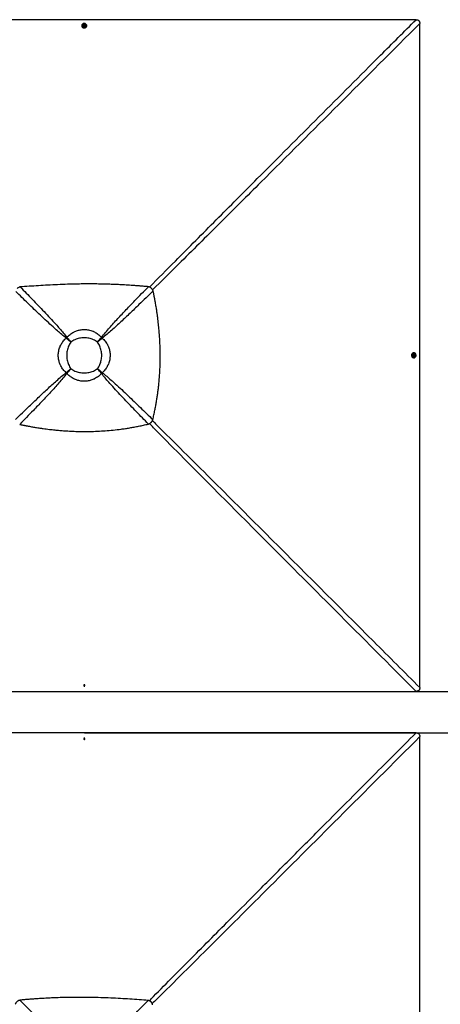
# Model space of a CAD drawing. Header units: millimetres. Extents: x 20 to 22981, y 40 to 19992.
# Tile 100 of 158: x 9014 to 12232, y 12461 to 19992. Entities that reach past the tile are written whole.
import ezdxf

# ---------------------------------------------------------------- set-up
doc = ezdxf.new("R2010")
doc.units = ezdxf.units.MM
doc.header["$LTSCALE"] = 2
doc.layers.add('COMPONENT_GEOMETRY', color=7, linetype='Continuous')
doc.styles.add('SLDTEXTSTYLE0', font='TXT', dxfattribs={"width": 0.75})
doc.dimstyles.new('SLDDIMSTYLE0', dxfattribs={"dimtxt": 100, "dimasz": 6.604, "dimexe": 0, "dimexo": 0.0625, "dimgap": 25, "dimtad": 0, "dimtih": 1, "dimtoh": 1, "dimdec": 0, "dimrnd": 1e-09, "dimzin": 12, "dimdsep": 46, "dimtxsty": 'SLDTEXTSTYLE0', "dimsah": 1, "dimcen": 0.09, "dimadec": 0, "dimazin": 3, "dimtfac": 1, "dimtdec": 0, "dimtofl": 0, "dimtmove": 0, "dimatfit": 3, "dimfxl": 1, "dimfrac": 2, "dimtolj": 1, "dimtzin": 12, "dimarcsym": 0})

# ---------------------------------------------------------------- blocks, each defined once
blk = doc.blocks.new('_D')
at = {"layer": 'COMPONENT_GEOMETRY', "color": 7}
for p, q in [((9509.2, 14536.8), (12800.3, 14536.8)), ((12793.9, 14536.8), (12793.9, 12132.6)), ((12593.9, 12112.3), (12563.4, 12112.3)), ((12563.4, 12112.3), (12563.4, 11953.5)), ((12994, 12112.3), (13024.5, 12112.3)), ((13024.5, 12112.3), (13024.5, 11953.5)), ((12563.4, 11953.5), (12593.9, 11953.5)), ((13024.5, 11953.5), (12994, 11953.5)), ((12793.9, 9399.7), (12793.9, 11803.9)), ((9509.2, 9399.7), (12800.3, 9399.7))]:
    blk.add_line(p, q, dxfattribs=at)
for points in [[(12793.9, 14536.8), (12792.9, 14530.2), (12795, 14530.2)], [(12793.9, 9399.7), (12795, 9406.3), (12792.9, 9406.3)]]:
    blk.add_solid(points, dxfattribs=at)
at = {"layer": 'COMPONENT_GEOMETRY', "color": 7, "char_height": 100, "attachment_point": 1, "style": 'SLDTEXTSTYLE0'}
for s, insert in [('8\'5.12"', (12593.9, 12082.5)), ('2569mm', (12521.2, 11932.8))]:
    blk.add_mtext(s, dxfattribs=dict(at, insert=insert))
blk = doc.blocks.new('_D_3')
at = {"layer": 'COMPONENT_GEOMETRY', "color": 7}
for p, q in [((13030.1, 15561.7), (12999.6, 15561.7)), ((12999.6, 15561.7), (12999.6, 15402.9)), ((13396.6, 15561.7), (13427.1, 15561.7)), ((13427.1, 15561.7), (13427.1, 15402.9)), ((12902.9, 15417.7), (12890.2, 15417.7)), ((12890.2, 15417.7), (12890.2, 14854.4)), ((12999.6, 15402.9), (13030.1, 15402.9)), ((13427.1, 15402.9), (13396.6, 15402.9)), ((9509.2, 14854.4), (12896.6, 14854.4)), ((12890.2, 14854.4), (12890.2, 14536.8)), ((9509.2, 14536.8), (12896.6, 14536.8))]:
    blk.add_line(p, q, dxfattribs=at)
for points in [[(12890.2, 14854.4), (12889.2, 14847.8), (12891.2, 14847.8)], [(12890.2, 14536.8), (12891.2, 14543.4), (12889.2, 14543.4)]]:
    blk.add_solid(points, dxfattribs=at)
at = {"layer": 'COMPONENT_GEOMETRY', "color": 7, "char_height": 100, "attachment_point": 1, "style": 'SLDTEXTSTYLE0'}
for s, insert in [('6.25in', (13030.1, 15531.9)), ('159mm', (12977.5, 15382.2))]:
    blk.add_mtext(s, dxfattribs=dict(at, insert=insert))

msp = doc.modelspace()

# ---------------------------------------------------------------- linework, layer by layer
at = {"color": 7, "linetype": 'Continuous', "lineweight": 25}
for p, q in [((9489.61, 19946.35), (9489.61, 19944.68)), ((9498.91, 19946.73), (9498.91, 19946.37)), ((9504.95, 19949.27), (9506.92, 19951.77)), ((9506.43, 19946.52), (9504.95, 19949.27)), ((9505.43, 19948.38), (9505.94, 19949.03)), ((9505.94, 19949.03), (9506.92, 19950.28)), ((9509.88, 19946.27), (9506.43, 19946.52)), ((9506.92, 19951.77), (9510.37, 19951.52)), ((9506.92, 19950.28), (9506.92, 19951.77)), ((9506.92, 19950.28), (9508.65, 19950.16)), ((9508.65, 19950.16), (9510.38, 19950.03)), ((9511.85, 19948.77), (9509.88, 19946.27)), ((9510.37, 19951.52), (9511.85, 19948.77)), ((9510.38, 19950.03), (9510.37, 19951.52)), ((9510.38, 19950.03), (9511.12, 19948.66)), ((9511.12, 19948.66), (9511.38, 19948.17)), ((9517.91, 19946.42), (9517.91, 19946.78)), ((9527.21, 19944.77), (9527.21, 19946.44)), ((9371.04, 17555.78), (9369.9, 17556.69)), ((9376.02, 17560.77), (9375.11, 17561.91)), ((9379, 17549.4), (9379, 17549.4)), ((9382.4, 17552.8), (9382.4, 17552.8)), ((9639.44, 17560.78), (9640.35, 17561.92)), ((9644.43, 17555.79), (9645.57, 17556.7)), ((9406.44, 17525.37), (9406.44, 17525.37)), ((9609.01, 17525.37), (9609.01, 17525.37)), ((12028.32, 17405.96), (12030, 17405.96)), ((12030.09, 17443.56), (12028.42, 17443.56)), ((12029.92, 17423.27), (12030.17, 17426.72)), ((12032.42, 17421.3), (12029.92, 17423.27)), ((12030.02, 17415.26), (12030.38, 17415.26)), ((12030.43, 17434.26), (12030.07, 17434.26)), ((12030.17, 17426.72), (12032.92, 17428.21)), ((12032.31, 17422.05), (12031.81, 17421.78)), ((12032.04, 17427.73), (12032.68, 17427.22)), ((12033.68, 17422.79), (12032.31, 17422.05)), ((12035.17, 17422.78), (12032.42, 17421.3)), ((12032.68, 17427.22), (12033.93, 17426.24)), ((12032.92, 17428.21), (12035.42, 17426.24)), ((12033.81, 17424.51), (12033.68, 17422.79)), ((12033.68, 17422.79), (12035.17, 17422.78)), ((12033.93, 17426.24), (12033.81, 17424.51)), ((12033.93, 17426.24), (12035.42, 17426.24)), ((12035.42, 17426.24), (12035.17, 17422.78)), ((9406.44, 17322.79), (9406.44, 17322.79)), ((9609.01, 17322.79), (9609.01, 17322.79)), ((9371.05, 17292.39), (9369.92, 17291.48)), ((9376.03, 17287.41), (9375.12, 17286.27)), ((9633.05, 17295.35), (9633.05, 17295.35)), ((9636.45, 17298.75), (9636.45, 17298.75)), ((9639.43, 17287.39), (9640.34, 17286.25)), ((9644.42, 17292.37), (9645.55, 17291.46)), ((10019.46, 16912.12), (10019.35, 16912.01)), ((9504.95, 14900.74), (9506.92, 14903.24)), ((9506.44, 14897.99), (9504.95, 14900.74)), ((9505.7, 14900.86), (9505.43, 14901.35)), ((9506.44, 14899.49), (9505.7, 14900.86)), ((9506.44, 14899.49), (9506.44, 14897.99)), ((9508.17, 14899.36), (9506.44, 14899.49)), ((9509.89, 14897.74), (9506.44, 14897.99)), ((9506.92, 14903.24), (9510.37, 14902.99)), ((9509.89, 14899.24), (9508.17, 14899.36)), ((9510.88, 14900.49), (9509.89, 14899.24)), ((9511.86, 14900.24), (9509.89, 14897.74)), ((9509.89, 14899.24), (9509.89, 14897.74)), ((9510.37, 14902.99), (9511.86, 14900.24)), ((9511.38, 14901.13), (9510.88, 14900.49)), ((9504.95, 14491.04), (9506.93, 14493.54)), ((9506.43, 14488.29), (9504.95, 14491.04)), ((9505.43, 14490.15), (9505.94, 14490.79)), ((9505.94, 14490.79), (9506.93, 14492.04)), ((9509.88, 14488.05), (9506.43, 14488.29)), ((9506.93, 14493.54), (9510.38, 14493.29)), ((9506.93, 14492.04), (9506.93, 14493.54)), ((9506.93, 14492.04), (9508.66, 14491.92)), ((9508.66, 14491.92), (9510.38, 14491.8)), ((9511.86, 14490.55), (9509.88, 14488.05)), ((9510.38, 14493.29), (9511.86, 14490.55)), ((9510.38, 14491.8), (9510.38, 14493.29)), ((9510.38, 14491.8), (9511.12, 14490.42)), ((9511.12, 14490.42), (9511.38, 14489.94)), ((10019.46, 12479.16), (10019.35, 12479.27))]:
    msp.add_line(p, q, dxfattribs=at)
at = {"color": 8, "linetype": 'Continuous', "lineweight": 25}
for p, q in [((9379, 17549.4), (9371.33, 17556.07)), ((9375.75, 17560.5), (9382.4, 17552.8)), ((9633.06, 17552.81), (9639.72, 17560.5)), ((9644.15, 17556.07), (9636.46, 17549.41)), ((9371.35, 17292.09), (9379.01, 17298.76)), ((9382.41, 17295.36), (9375.76, 17287.68)), ((9639.68, 17287.64), (9633.05, 17295.35)), ((9636.45, 17298.75), (9644.14, 17292.1))]:
    msp.add_line(p, q, dxfattribs=at)
at = {"color": 7, "linetype": 'Continuous', "lineweight": 25, "flags": 128}
for points in [[(9506.66, 19991.58), (8866.06, 19991.58), (8225.47, 19991.6), (7596.11, 19991.63), (6966.76, 19991.66)], [(9526.68, 19950.3), (9525.46, 19953.36), (9523.59, 19956.14), (9521.13, 19958.56), (9518.19, 19960.5), (9514.87, 19961.91), (9511.3, 19962.72), (9507.62, 19962.9), (9503.97, 19962.44), (9500.49, 19961.37), (9497.32, 19959.73), (9494.57, 19957.57), (9492.35, 19954.98), (9490.75, 19952.06), (9489.83, 19948.93), (9489.62, 19945.7), (9490.14, 19942.49), (9491.35, 19939.43), (9493.22, 19936.64), (9495.68, 19934.23), (9498.62, 19932.28), (9501.94, 19930.88), (9505.51, 19930.07), (9509.19, 19929.89), (9512.84, 19930.34), (9516.32, 19931.41), (9519.49, 19933.06), (9522.24, 19935.22), (9524.46, 19937.81), (9526.06, 19940.72), (9526.98, 19943.86), (9527.19, 19947.09), (9526.68, 19950.3)], [(12046.56, 19991.66), (11417.21, 19991.63), (10787.86, 19991.6), (10147.26, 19991.58), (9506.66, 19991.58)], [(12075.22, 17423.01), (12075.23, 18063.61), (12075.25, 18704.21), (12075.27, 19333.56), (12075.31, 19962.91)], [(9489.61, 19944.68), (9489.63, 19944.02), (9490.14, 19940.82), (9491.36, 19937.76), (9493.23, 19934.97), (9495.68, 19932.56), (9498.63, 19930.61), (9501.95, 19929.21), (9505.52, 19928.4), (9509.19, 19928.22), (9512.84, 19928.67), (9516.32, 19929.74), (9519.5, 19931.39), (9522.25, 19933.55), (9524.46, 19936.14), (9526.06, 19939.05), (9526.99, 19942.19), (9527.21, 19944.77)], [(9504.75, 19954.46), (9504.15, 19954.22), (9502.02, 19952.93), (9500.36, 19951.19), (9499.29, 19949.12), (9498.91, 19946.87), (9499.22, 19944.61), (9500.22, 19942.52), (9501.83, 19940.73), (9503.92, 19939.4), (9506.34, 19938.61), (9508.92, 19938.42), (9511.46, 19938.86), (9513.78, 19939.87), (9515.69, 19941.4), (9517.07, 19943.33), (9517.8, 19945.51), (9517.83, 19947.78), (9517.17, 19949.98), (9515.86, 19951.94), (9513.99, 19953.51), (9512.02, 19954.48)], [(9498.91, 19946.37), (9499.22, 19944.25), (9500.22, 19942.15), (9501.83, 19940.37), (9503.92, 19939.03), (9506.34, 19938.25), (9508.92, 19938.06), (9511.46, 19938.49), (9513.78, 19939.51), (9515.69, 19941.04), (9517.07, 19942.97), (9517.8, 19945.15), (9517.91, 19946.42)], [(9508.79, 19953.18), (9506.95, 19952.99), (9505.33, 19952.2), (9504.18, 19950.93), (9503.67, 19949.36), (9503.88, 19947.74), (9504.78, 19946.32), (9506.23, 19945.31), (9508.01, 19944.86), (9509.85, 19945.05), (9511.47, 19945.84), (9512.62, 19947.11), (9513.13, 19948.68), (9512.92, 19950.3), (9512.02, 19951.72), (9510.57, 19952.73), (9508.79, 19953.18)], [(9511.33, 19948.11), (9511.26, 19948.34), (9511.12, 19948.66)], [(12028.42, 17443.56), (12027.67, 17443.55), (12024.47, 17443.03), (12021.41, 17441.81), (12018.62, 17439.93), (12016.21, 17437.47), (12014.26, 17434.53), (12012.86, 17431.2), (12012.05, 17427.63), (12011.87, 17423.96), (12012.32, 17420.31), (12013.39, 17416.83), (12015.04, 17413.66), (12017.2, 17410.91), (12019.78, 17408.7), (12022.7, 17407.1), (12025.84, 17406.18), (12028.32, 17405.96)], [(12033.95, 17406.49), (12037, 17407.72), (12039.79, 17409.59), (12042.21, 17412.05), (12044.15, 17415), (12045.56, 17418.32), (12046.37, 17421.89), (12046.55, 17425.57), (12046.09, 17429.22), (12045.02, 17432.69), (12043.38, 17435.87), (12041.22, 17438.61), (12038.63, 17440.82), (12035.71, 17442.42), (12032.58, 17443.34), (12029.34, 17443.54), (12026.14, 17443.02), (12023.08, 17441.8), (12020.29, 17439.93), (12017.88, 17437.47), (12015.93, 17434.52), (12014.53, 17431.2), (12013.72, 17427.63), (12013.54, 17423.95), (12013.99, 17420.3), (12015.06, 17416.82), (12016.71, 17413.65), (12018.87, 17410.91), (12021.46, 17408.69), (12024.37, 17407.1), (12027.51, 17406.18), (12030.74, 17405.98), (12033.95, 17406.49)], [(12030.07, 17434.26), (12027.9, 17433.94), (12025.8, 17432.94), (12024.02, 17431.33), (12022.68, 17429.24), (12021.89, 17426.81), (12021.71, 17424.23), (12022.14, 17421.69), (12023.16, 17419.38), (12024.69, 17417.47), (12026.62, 17416.09), (12028.8, 17415.36), (12030.02, 17415.26)], [(12038.13, 17428.37), (12037.87, 17429.02), (12036.58, 17431.15), (12034.84, 17432.81), (12032.76, 17433.87), (12030.52, 17434.26), (12028.26, 17433.94), (12026.16, 17432.94), (12024.38, 17431.33), (12023.05, 17429.23), (12022.26, 17426.81), (12022.07, 17424.23), (12022.5, 17421.69), (12023.52, 17419.38), (12025.05, 17417.47), (12026.98, 17416.09), (12029.16, 17415.36), (12031.43, 17415.33), (12033.63, 17416), (12035.59, 17417.31), (12037.16, 17419.18), (12038.11, 17421.1)], [(12036.83, 17424.37), (12036.64, 17426.21), (12035.85, 17427.83), (12034.57, 17428.98), (12033.01, 17429.49), (12031.39, 17429.27), (12029.97, 17428.37), (12028.96, 17426.92), (12028.51, 17425.14), (12028.7, 17423.3), (12029.49, 17421.68), (12030.76, 17420.53), (12032.33, 17420.02), (12033.95, 17420.23), (12035.37, 17421.13), (12036.38, 17422.59), (12036.83, 17424.37)], [(12031.75, 17421.83), (12031.99, 17421.9), (12032.31, 17422.05)], [(12075.31, 14883.11), (12075.27, 15512.46), (12075.25, 16141.82), (12075.23, 16782.42), (12075.22, 17423.01)], [(7022.75, 14854.36), (7596.1, 14854.39), (8225.47, 14854.42), (8866.06, 14854.44), (9506.66, 14854.44)], [(9508.02, 14896.34), (9509.86, 14896.52), (9511.48, 14897.31), (9512.63, 14898.59), (9513.14, 14900.15), (9512.93, 14901.76), (9512.02, 14903.19), (9510.57, 14904.2), (9508.79, 14904.64), (9506.95, 14904.46), (9505.33, 14903.67), (9504.18, 14902.39), (9503.67, 14900.83), (9503.88, 14899.21), (9504.79, 14897.79), (9506.24, 14896.78), (9508.02, 14896.34)], [(9505.48, 14901.41), (9505.55, 14901.18), (9505.7, 14900.86)], [(9506.66, 14854.44), (10147.26, 14854.44), (10787.86, 14854.42), (11417.22, 14854.39), (12046.58, 14854.36)], [(9506.66, 14536.84), (8866.06, 14536.84), (8225.47, 14536.86), (7596.1, 14536.89), (7022.75, 14536.92)], [(12046.58, 14536.92), (11731.9, 14536.91), (11417.22, 14536.89), (11102.54, 14536.87), (10787.86, 14536.86), (10467.56, 14536.85), (10147.26, 14536.84), (9826.96, 14536.84), (9506.66, 14536.84)], [(9508.8, 14494.95), (9506.95, 14494.76), (9505.33, 14493.97), (9504.18, 14492.7), (9503.67, 14491.13), (9503.88, 14489.52), (9504.78, 14488.1), (9506.23, 14487.09), (9508.01, 14486.64), (9509.86, 14486.83), (9511.48, 14487.62), (9512.63, 14488.89), (9513.14, 14490.45), (9512.93, 14492.07), (9512.03, 14493.49), (9510.58, 14494.5), (9508.8, 14494.95)], [(9511.33, 14489.88), (9511.27, 14490.1), (9511.12, 14490.42)], [(12075.22, 11968.27), (12075.23, 12608.87), (12075.25, 13249.46), (12075.27, 13878.82), (12075.31, 14508.17)]]:
    msp.add_lwpolyline(points, dxfattribs=at)
at = {"color": 7, "linetype": 'Continuous', "lineweight": 25}
for centre, radius, start, end in [((9508.41, 19944.48), 10.63, 85.89078, 110.138614), ((9507.9, 19947.48), 2.5, 141.532823, 162.582935), ((9508.37, 19947.01), 3.16, 84.918237, 140.225388), ((9508.51, 19947.15), 3.02, 30.104404, 87.289948), ((9508.41, 19944.48), 10.63, 70.14474, 85.89078), ((9551.98, 17379.96), 253.75, 134.189925, 135.854375), ((9545.2, 17386.73), 242.71, 134.189925, 135.854375), ((9497.71, 17434.09), 165.49, 134.167458, 135.831732), ((9497.75, 17434.14), 165.49, 134.189925, 135.854375), ((9517.8, 17434.15), 165.42, 44.166692, 45.833308), ((9470.39, 17386.75), 242.62, 44.166692, 45.833308), ((9463.62, 17379.97), 253.65, 44.166692, 45.833308), ((12031.13, 17425.27), 2.5, 51.58858, 72.384701), ((12030.79, 17424.66), 3.02, 300.162125, 357.277605), ((12030.66, 17424.79), 3.16, 354.903399, 50.265117), ((12028.13, 17424.76), 10.63, 339.861386, 355.891314), ((12028.13, 17424.76), 10.63, 355.891314, 19.85526), ((9552, 17468.35), 253.85, 224.168895, 225.831105), ((9545.22, 17461.57), 242.81, 224.168895, 225.831105), ((9497.76, 17414.11), 165.55, 224.168895, 225.831105), ((9517.74, 17414.06), 165.49, 314.168268, 315.832542), ((9517.79, 17414.1), 165.49, 314.145625, 315.810075), ((9470.38, 17461.56), 242.71, 314.145625, 315.810075), ((9463.61, 17468.34), 253.75, 314.145625, 315.810075), ((9508.42, 14905.05), 10.63, 249.101517, 265.897209), ((9508.31, 14902.38), 3.02, 210.21712, 267.297031), ((9508.42, 14905.05), 10.63, 265.897209, 290.616729), ((9508.45, 14902.51), 3.16, 264.900197, 320.208639), ((9508.93, 14902.04), 2.49, 321.546356, 342.210173), ((9508.42, 14486.23), 10.63, 85.896882, 110.898483), ((9507.9, 14489.24), 2.5, 141.490505, 162.408142), ((9508.37, 14488.77), 3.17, 84.915321, 140.168942), ((9508.51, 14488.91), 3.02, 30.159324, 87.30967), ((9508.42, 14486.23), 10.63, 69.383271, 85.896882)]:
    msp.add_arc(centre, radius, start, end, dxfattribs=at)
at = {"color": 8, "linetype": 'Continuous', "lineweight": 25}
for points, knots in [([(10007.51, 17946.26), (10073.32, 18012.84), (10243.19, 18184.72), (10518.37, 18461.05), (11041.45, 18985.71), (11551.05, 19495.79), (11955.95, 19900.99), (12046.56, 19991.66)], [0, 0, 0, 0, 0.0973305, 0.2512385, 0.4051468, 0.866887, 1, 1, 1, 1]), ([(12075.31, 19962.91), (11868.58, 19756.34), (11463.37, 19351.45), (10953.21, 18842), (10544.7, 18434.73), (10268.86, 18160.03), (10097.47, 17990.64), (10031.38, 17925.31)], [0, 0, 0, 0, 0.3037022, 0.5952803, 0.7492989, 0.9033177, 1, 1, 1, 1]), ([(12046.58, 14854.36), (11840.01, 15061.27), (11446.02, 15455.9), (10913.96, 15989.22), (10519.55, 16385.06), (10243.7, 16662.64), (10095.72, 16812), (10016.84, 16892.06), (10006.57, 16902.48)], [0, 0, 0, 0, 0.3033445, 0.5785586, 0.7816784, 0.8832387, 0.9847993, 1, 1, 1, 1]), ([(10028.87, 16925.01), (10039.32, 16914.69), (10119.36, 16835.71), (10268.62, 16687.55), (10545.97, 16411.46), (11030.83, 15927.5), (11563.62, 15394.87), (11957.9, 15000.54), (12075.31, 14883.11)], [0, 0, 0, 0, 0.0152625, 0.1168166, 0.2183712, 0.4214817, 0.8277205, 1, 1, 1, 1]), ([(10005.94, 12488.15), (10016.42, 12498.79), (10078.35, 12561.66), (10243.66, 12728.66), (10450.58, 12936.83), (10674.98, 13162.2), (10830.41, 13318.17), (10968.62, 13456.79), (11072.3, 13560.75), (11175.99, 13664.7), (11314.26, 13803.29), (11487.12, 13976.51), (11684.09, 14173.84), (11870.57, 14360.64), (11987.91, 14478.16), (12046.58, 14536.92)], [0, 0, 0, 0, 0.0155107, 0.0916561, 0.2439483, 0.3200948, 0.4216235, 0.4723901, 0.5231566, 0.5739232, 0.6246898, 0.7262229, 0.8277561, 0.913878, 1, 1, 1, 1]), ([(12075.31, 14508.17), (11868.66, 14301.5), (11474.38, 13907.17), (10941.53, 13374.65), (10545.97, 12979.82), (10268.62, 12703.73), (10119.2, 12555.42), (10039, 12476.28), (10028.39, 12465.8)], [0, 0, 0, 0, 0.3031431, 0.5783843, 0.7814463, 0.8829776, 0.9845092, 1, 1, 1, 1])]:
    msp.add_open_spline(points, degree=3, knots=knots, dxfattribs=at)
at = {"color": 7, "linetype": 'Continuous', "lineweight": 25}
for points, knots in [([(12046.56, 19991.66), (12048.49, 19991.6), (12052.4, 19991.47), (12057.55, 19990.36), (12061.89, 19988.65), (12065.36, 19986.59), (12068.43, 19983.9), (12071.62, 19979.82), (12073.9, 19974.55), (12075.13, 19968.5), (12075.25, 19964.78), (12075.31, 19962.91)], [0, 0, 0, 0, 0.125074, 0.2528462, 0.338625, 0.426559, 0.5124713, 0.6014208, 0.7600165, 0.8786617, 1, 1, 1, 1]), ([(9017.92, 17947.69), (9016.56, 17947.33), (9013.9, 17946.63), (9010.08, 17945.23), (9005.67, 17943.21), (9000.71, 17940.28), (8997.43, 17937.31), (8995.77, 17935.81)], [0, 0, 0, 0, 0.16525908, 0.3248597, 0.47949643, 0.73657186, 1, 1, 1, 1]), ([(9998.9, 17949.43), (9988.19, 17950.37), (9967.49, 17952.19), (9937.3, 17954.63), (9908.69, 17956.81), (9881.24, 17958.76), (9854.66, 17960.51), (9828.82, 17962.09), (9796.83, 17963.88), (9758.94, 17965.75), (9715.3, 17967.51), (9668.15, 17969), (9617.45, 17970.09), (9563.18, 17970.63), (9510.01, 17970.56), (9449.04, 17969.82), (9380.48, 17968.1), (9304.54, 17965.13), (9230.29, 17961.34), (9157.76, 17956.98), (9087.17, 17952.32), (9040.76, 17949.21), (9017.92, 17947.69)], [0, 0, 0, 0, 0.032848, 0.0634837, 0.0925205, 0.1204906, 0.147532, 0.1738828, 0.199574, 0.2453768, 0.2897483, 0.3329773, 0.3894376, 0.4446269, 0.4987034, 0.5518212, 0.6308141, 0.7081334, 0.7838893, 0.8578773, 0.9300475, 1, 1, 1, 1]), ([(9017.92, 17947.69), (9048.55, 17916.3), (9109.82, 17853.52), (9185.74, 17774.51), (9245.8, 17710.75), (9285.33, 17667.75), (9319.35, 17629.63), (9347.95, 17596.43), (9366.06, 17573.41), (9375.11, 17561.91)], [0, 0, 0, 0, 0.2498244, 0.4996596, 0.6246518, 0.7496414, 0.8331026, 0.9165658, 1, 1, 1, 1]), ([(9640.35, 17561.92), (9650.14, 17574.33), (9669.73, 17599.17), (9700.77, 17634.94), (9732.37, 17670.3), (9775.26, 17716.92), (9829.67, 17774.61), (9907.8, 17856), (9964.44, 17914.09), (9998.9, 17949.43)], [0, 0, 0, 0, 0.0897639, 0.1795426, 0.2695103, 0.35948, 0.5397535, 0.7200459, 1, 1, 1, 1]), ([(10035.17, 17917.3), (10034.37, 17919.27), (10032.81, 17923.15), (10029.58, 17928.65), (10025.66, 17933.76), (10021.54, 17937.81), (10017.6, 17940.91), (10014.01, 17943.26), (10007.96, 17946.57), (10002.74, 17948.22), (9998.9, 17949.43)], [0, 0, 0, 0, 0.12647875, 0.24901052, 0.37872872, 0.50773697, 0.59120468, 0.67583737, 0.76205471, 1, 1, 1, 1]), ([(9369.9, 17556.69), (9358.44, 17565.69), (9335.5, 17583.7), (9302.41, 17612.15), (9264.35, 17646.05), (9221.36, 17685.49), (9157.48, 17745.55), (9078.26, 17821.53), (9015.28, 17882.89), (8983.8, 17913.57)], [0, 0, 0, 0, 0.0830759, 0.1661805, 0.249283, 0.3742529, 0.4992254, 0.7496044, 1, 1, 1, 1]), ([(10035.17, 17917.3), (9999.14, 17882.16), (9940.41, 17824.88), (9858.42, 17746.17), (9800.83, 17691.86), (9754.25, 17648.99), (9718.83, 17617.34), (9682.96, 17586.2), (9658.03, 17566.53), (9645.57, 17556.7)], [0, 0, 0, 0, 0.2839175, 0.4627989, 0.6416931, 0.7312098, 0.8207246, 0.9103698, 1, 1, 1, 1]), ([(10032.8, 16932.83), (10035.64, 16944.96), (10041.15, 16968.58), (10048.44, 17003.44), (10054.91, 17036.94), (10060.62, 17069.49), (10065.68, 17101.27), (10070.16, 17132.5), (10074.11, 17163.25), (10078.78, 17204.55), (10083.48, 17256.39), (10087.3, 17318.9), (10089.05, 17373.72), (10089.46, 17421.12), (10089.08, 17461.3), (10087.95, 17501.95), (10086.05, 17543.28), (10083.32, 17585.54), (10080.28, 17621.89), (10077.31, 17652.23), (10074.69, 17676.44), (10071.72, 17701.38), (10068.35, 17727.3), (10065.13, 17750.14), (10062.18, 17769.8), (10059.62, 17786.11), (10056.82, 17803.23), (10054.44, 17817.17), (10052.57, 17827.81), (10051.31, 17834.92), (10049.94, 17842.42), (10048.47, 17850.4), (10047.05, 17857.97), (10045.61, 17865.54), (10044.08, 17873.44), (10042.25, 17882.78), (10040.27, 17892.65), (10038.35, 17902.03), (10036.68, 17910.12), (10035.64, 17915.06), (10035.17, 17917.3)], [0, 0, 0, 0, 0.0376744, 0.0733454, 0.1076573, 0.1408366, 0.173241, 0.2049401, 0.2361659, 0.266948, 0.3305396, 0.3934096, 0.4561274, 0.4962194, 0.5366209, 0.577492, 0.6190796, 0.6616072, 0.7054231, 0.7292998, 0.7537277, 0.7789877, 0.8052209, 0.8327103, 0.8486975, 0.865302, 0.8825876, 0.9011495, 0.9080222, 0.915265, 0.9229518, 0.9310783, 0.93979, 0.9462363, 0.9543523, 0.9641226, 0.9750181, 0.9847567, 0.9930794, 1, 1, 1, 1]), ([(9369.92, 17291.48), (9365.93, 17295.26), (9357.93, 17302.86), (9347.11, 17315.61), (9337.29, 17329.4), (9330.05, 17341.96), (9324.16, 17354.18), (9319.45, 17365.92), (9315.18, 17379.74), (9312.04, 17394.04), (9310.08, 17408.89), (9309.39, 17424.47), (9310.16, 17440.67), (9312.56, 17457.31), (9316.62, 17473.89), (9321.11, 17486.59), (9326.18, 17498.4), (9331.69, 17509.33), (9339.86, 17522.59), (9349.26, 17535.23), (9359.3, 17546.69), (9366.53, 17553.51), (9369.9, 17556.69)], [0, 0, 0, 0, 0.0549654, 0.1103337, 0.1670482, 0.224263, 0.2551231, 0.3027014, 0.3506043, 0.3995436, 0.4488461, 0.5000386, 0.5550193, 0.6105173, 0.6676717, 0.7254012, 0.744923, 0.7961467, 0.8477565, 0.9005364, 0.9536985, 1, 1, 1, 1]), ([(9406.44, 17525.37), (9402.23, 17528.93), (9393.84, 17536.03), (9381.54, 17546.59), (9373.77, 17553.33), (9369.9, 17556.69)], [0, 0, 0, 0, 0.3362932, 0.6695402, 1, 1, 1, 1]), ([(9406.44, 17525.37), (9402.36, 17528.83), (9394.23, 17535.72), (9382.32, 17545.97), (9374.79, 17552.52), (9371.04, 17555.78)], [0, 0, 0, 0, 0.3362943, 0.6695413, 1, 1, 1, 1]), ([(9375.11, 17561.91), (9378.9, 17565.89), (9386.49, 17573.9), (9399.24, 17584.71), (9413.03, 17594.54), (9425.59, 17601.79), (9437.82, 17607.68), (9449.56, 17612.39), (9463.38, 17616.66), (9477.69, 17619.8), (9492.54, 17621.76), (9508.12, 17622.45), (9524.32, 17621.68), (9540.95, 17619.28), (9557.54, 17615.22), (9570.24, 17610.73), (9582.04, 17605.66), (9592.98, 17600.15), (9606.23, 17591.98), (9618.87, 17582.58), (9630.34, 17572.54), (9637.17, 17565.29), (9640.35, 17561.92)], [0, 0, 0, 0, 0.0549575, 0.110318, 0.1670243, 0.224231, 0.2551609, 0.3027292, 0.3506222, 0.3995513, 0.4488435, 0.5000386, 0.5550115, 0.6105017, 0.6676482, 0.7253698, 0.7448852, 0.7960994, 0.8476997, 0.90047, 0.9536225, 1, 1, 1, 1]), ([(9375.11, 17561.9), (9378.47, 17558.03), (9385.22, 17550.26), (9395.77, 17537.96), (9402.87, 17529.58), (9406.44, 17525.37)], [0, 0, 0, 0, 0.3304655, 0.6637123, 1, 1, 1, 1]), ([(9376.03, 17560.76), (9379.29, 17557.02), (9385.84, 17549.48), (9396.08, 17537.57), (9402.98, 17529.45), (9406.44, 17525.37)], [0, 0, 0, 0, 0.3304643, 0.6637113, 1, 1, 1, 1]), ([(9609.01, 17525.37), (9604.15, 17528.87), (9594.42, 17535.89), (9578.3, 17544.02), (9561.41, 17550.4), (9543.84, 17554.83), (9525.87, 17557.48), (9507.73, 17558.35), (9489.59, 17557.48), (9471.63, 17554.84), (9454.06, 17550.4), (9437.16, 17544.02), (9421.04, 17535.9), (9411.3, 17528.87), (9406.44, 17525.37)], [0, 0, 0, 0, 0.0828376, 0.1660188, 0.2489376, 0.3325193, 0.4163379, 0.4999634, 0.5835923, 0.6674145, 0.7509995, 0.8339392, 0.9171415, 1, 1, 1, 1]), ([(9609.01, 17525.37), (9612.58, 17529.58), (9619.68, 17537.97), (9630.24, 17550.27), (9636.99, 17558.05), (9640.35, 17561.92)], [0, 0, 0, 0, 0.3362893, 0.669536, 1, 1, 1, 1]), ([(9609.01, 17525.37), (9612.48, 17529.45), (9619.37, 17537.58), (9629.63, 17549.5), (9636.18, 17557.03), (9639.44, 17560.78)], [0, 0, 0, 0, 0.3362903, 0.6695372, 1, 1, 1, 1]), ([(9645.57, 17556.7), (9641.7, 17553.34), (9633.92, 17546.59), (9621.62, 17536.04), (9613.23, 17528.93), (9609.01, 17525.37)], [0, 0, 0, 0, 0.3304639, 0.6637107, 1, 1, 1, 1]), ([(9644.43, 17555.79), (9640.68, 17552.53), (9633.14, 17545.98), (9621.23, 17535.73), (9613.1, 17528.83), (9609.01, 17525.37)], [0, 0, 0, 0, 0.3304628, 0.6637096, 1, 1, 1, 1]), ([(9636.46, 17549.41), (9634.28, 17547.47), (9629.88, 17543.58), (9623.07, 17537.6), (9616.17, 17531.56), (9611.47, 17527.49), (9609.08, 17525.42), (9609.01, 17525.37)], [0, 0, 0, 0, 0.2494182, 0.5010251, 0.7459419, 0.9929302, 1, 1, 1, 1]), ([(9645.57, 17556.7), (9649.55, 17552.92), (9657.56, 17545.32), (9668.37, 17532.57), (9678.2, 17518.78), (9685.44, 17506.22), (9691.33, 17494), (9696.04, 17482.26), (9700.31, 17468.44), (9703.45, 17454.14), (9705.4, 17439.28), (9706.09, 17423.71), (9705.32, 17407.51), (9702.93, 17390.87), (9698.87, 17374.29), (9694.38, 17361.59), (9689.31, 17349.78), (9683.8, 17338.84), (9675.63, 17325.59), (9666.22, 17312.95), (9656.18, 17301.48), (9648.93, 17294.65), (9645.55, 17291.46)], [0, 0, 0, 0, 0.0549576, 0.1103181, 0.1670249, 0.2242321, 0.2551085, 0.3026777, 0.3505716, 0.3995016, 0.4487947, 0.4999722, 0.5549451, 0.6104354, 0.6675819, 0.7253037, 0.7448328, 0.7960513, 0.8476559, 0.9004307, 0.9535877, 1, 1, 1, 1]), ([(9406.44, 17525.37), (9402.93, 17520.51), (9395.91, 17510.77), (9387.78, 17494.66), (9381.4, 17477.76), (9376.96, 17460.2), (9374.32, 17442.23), (9373.44, 17424.09), (9374.31, 17405.94), (9376.96, 17387.97), (9381.4, 17370.41), (9387.78, 17353.51), (9395.91, 17337.39), (9402.93, 17327.65), (9406.44, 17322.79)], [0, 0, 0, 0, 0.0828307, 0.1660046, 0.2489163, 0.332505, 0.4163309, 0.4999634, 0.5835994, 0.6674288, 0.7510208, 0.8339534, 0.9171485, 1, 1, 1, 1]), ([(9609.01, 17322.79), (9612.52, 17327.65), (9619.54, 17337.39), (9627.67, 17353.51), (9634.05, 17370.41), (9638.49, 17387.98), (9641.13, 17405.94), (9642, 17424.09), (9641.13, 17442.23), (9638.48, 17460.19), (9634.05, 17477.76), (9627.67, 17494.65), (9619.54, 17510.77), (9612.52, 17520.51), (9609.01, 17525.37)], [0, 0, 0, 0, 0.08285848, 0.16606082, 0.24900052, 0.33258553, 0.41640766, 0.50003658, 0.58366206, 0.66748072, 0.75106236, 0.83398119, 0.91716235, 1, 1, 1, 1]), ([(9369.92, 17291.48), (9373.78, 17294.83), (9381.55, 17301.58), (9393.85, 17312.13), (9402.23, 17319.23), (9406.44, 17322.79)], [0, 0, 0, 0, 0.3304613, 0.6637083, 1, 1, 1, 1]), ([(9371.05, 17292.39), (9374.8, 17295.65), (9382.33, 17302.19), (9394.24, 17312.44), (9402.36, 17319.33), (9406.44, 17322.79)], [0, 0, 0, 0, 0.3304601, 0.6637073, 1, 1, 1, 1]), ([(9406.44, 17322.79), (9402.87, 17318.58), (9395.78, 17310.2), (9385.23, 17297.91), (9378.48, 17290.14), (9375.12, 17286.27)], [0, 0, 0, 0, 0.3362917, 0.6695387, 1, 1, 1, 1]), ([(9406.44, 17322.79), (9402.98, 17318.71), (9396.09, 17310.59), (9385.84, 17298.68), (9379.29, 17291.15), (9376.03, 17287.41)], [0, 0, 0, 0, 0.3362927, 0.6695399, 1, 1, 1, 1]), ([(9406.44, 17322.79), (9411.3, 17319.29), (9421.04, 17312.26), (9437.15, 17304.13), (9454.05, 17297.75), (9471.62, 17293.31), (9489.59, 17290.67), (9507.73, 17289.79), (9525.88, 17290.67), (9543.84, 17293.32), (9561.41, 17297.75), (9578.31, 17304.14), (9594.42, 17312.26), (9604.15, 17319.29), (9609.01, 17322.79)], [0, 0, 0, 0, 0.0828515, 0.1660466, 0.2489792, 0.3325712, 0.4164006, 0.5000366, 0.5836691, 0.667495, 0.7510837, 0.8339954, 0.9171693, 1, 1, 1, 1]), ([(9640.34, 17286.25), (9636.98, 17290.12), (9630.23, 17297.9), (9619.68, 17310.19), (9612.58, 17318.58), (9609.01, 17322.79)], [0, 0, 0, 0, 0.33045982, 0.66370677, 1, 1, 1, 1]), ([(9609.01, 17322.79), (9613.23, 17319.23), (9621.61, 17312.13), (9633.91, 17301.57), (9641.68, 17294.83), (9645.55, 17291.47)], [0, 0, 0, 0, 0.3362877, 0.6695345, 1, 1, 1, 1]), ([(9609.01, 17322.79), (9613.09, 17319.33), (9621.22, 17312.43), (9633.13, 17302.19), (9640.66, 17295.64), (9644.41, 17292.38)], [0, 0, 0, 0, 0.3362888, 0.6695357, 1, 1, 1, 1]), ([(9639.43, 17287.39), (9636.17, 17291.14), (9629.62, 17298.67), (9619.37, 17310.59), (9612.48, 17318.71), (9609.01, 17322.79)], [0, 0, 0, 0, 0.33045866, 0.66370572, 1, 1, 1, 1]), ([(8982.06, 16932.56), (9017.14, 16966.77), (9075.02, 17023.21), (9156.23, 17101.19), (9214.05, 17155.74), (9260.81, 17198.78), (9296.36, 17230.57), (9332.37, 17261.85), (9357.4, 17281.6), (9369.92, 17291.48)], [0, 0, 0, 0, 0.277695, 0.4581314, 0.6385805, 0.7288749, 0.8191674, 0.9095913, 1, 1, 1, 1]), ([(9375.12, 17286.27), (9365.29, 17273.8), (9345.62, 17248.87), (9314.44, 17212.96), (9282.7, 17177.46), (9239.62, 17130.66), (9184.99, 17072.74), (9106.24, 16990.72), (9049.05, 16932.09), (9014.16, 16896.32)], [0, 0, 0, 0, 0.0895505, 0.1791159, 0.2688698, 0.3586256, 0.5384695, 0.7183323, 1, 1, 1, 1]), ([(9640.34, 17286.25), (9636.55, 17282.27), (9628.96, 17274.27), (9616.2, 17263.45), (9602.41, 17253.63), (9589.86, 17246.39), (9577.64, 17240.51), (9565.91, 17235.8), (9552.09, 17231.53), (9537.78, 17228.39), (9522.93, 17226.43), (9507.36, 17225.74), (9491.16, 17226.52), (9474.52, 17228.91), (9457.93, 17232.97), (9445.23, 17237.46), (9433.43, 17242.53), (9422.49, 17248.04), (9409.24, 17256.21), (9396.59, 17265.62), (9385.13, 17275.66), (9378.3, 17282.9), (9375.12, 17286.27)], [0, 0, 0, 0, 0.0549654, 0.1103338, 0.1670488, 0.2242641, 0.2550707, 0.3026498, 0.3505537, 0.399494, 0.4487973, 0.4999722, 0.5549529, 0.610451, 0.6676055, 0.7253351, 0.7448706, 0.7960986, 0.8477126, 0.900497, 0.9536637, 1, 1, 1, 1]), ([(9998.65, 16898.68), (9967.92, 16930.21), (9906.46, 16993.29), (9830.31, 17072.67), (9770.05, 17136.73), (9730.4, 17179.93), (9696.27, 17218.22), (9667.58, 17251.58), (9649.42, 17274.7), (9640.34, 17286.25)], [0, 0, 0, 0, 0.2498248, 0.4996602, 0.6246523, 0.7496417, 0.8331029, 0.916566, 1, 1, 1, 1]), ([(9645.55, 17291.46), (9657.05, 17282.42), (9680.06, 17264.32), (9713.25, 17235.72), (9751.42, 17201.66), (9794.54, 17162.02), (9858.61, 17101.66), (9938.07, 17025.31), (10001.22, 16963.66), (10032.8, 16932.83)], [0, 0, 0, 0, 0.0830755, 0.1661799, 0.2492822, 0.3742524, 0.4992252, 0.7496044, 1, 1, 1, 1]), ([(9014.16, 16896.32), (9016.3, 16895.86), (9021.02, 16894.87), (9028.72, 16893.27), (9037.67, 16891.44), (9047.19, 16889.53), (9056.35, 16887.72), (9064.61, 16886.12), (9071.59, 16884.79), (9077.65, 16883.64), (9082.92, 16882.66), (9091.85, 16881.02), (9104.02, 16878.82), (9120.07, 16876.04), (9135.87, 16873.39), (9151.78, 16870.83), (9170.77, 16867.9), (9192.67, 16864.71), (9217.38, 16861.37), (9246.93, 16857.69), (9281.3, 16853.87), (9320.36, 16850.21), (9362.32, 16846.99), (9407.36, 16844.39), (9455.64, 16842.66), (9503.15, 16841.97), (9554.43, 16842.33), (9609.73, 16844.06), (9669.35, 16847.59), (9729.48, 16852.84), (9780.58, 16858.79), (9822.73, 16864.67), (9855.9, 16869.84), (9889.86, 16875.71), (9924.84, 16882.38), (9961.26, 16889.96), (9985.95, 16895.72), (9998.65, 16898.68)], [0, 0, 0, 0, 0.0066311, 0.0145572, 0.0237908, 0.0342333, 0.0438975, 0.0520343, 0.0596436, 0.0653695, 0.0706973, 0.0758489, 0.0927927, 0.108069, 0.1250911, 0.1412089, 0.1567762, 0.1831699, 0.208079, 0.2321399, 0.2731666, 0.3125487, 0.3506768, 0.4003262, 0.4488408, 0.4965961, 0.5438675, 0.6037328, 0.6637148, 0.7243033, 0.7860831, 0.8191459, 0.8529282, 0.8875307, 0.9233335, 0.960579, 1, 1, 1, 1]), ([(9998.65, 16898.68), (10000.54, 16899.47), (10004.27, 16901.04), (10009.63, 16904.11), (10014.74, 16907.69), (10017.82, 16910.57), (10019.35, 16912.01)], [0, 0, 0, 0, 0.248548, 0.4910203, 0.7467369, 1, 1, 1, 1]), ([(10019.46, 16912.12), (10020.89, 16913.65), (10023.77, 16916.73), (10028.6, 16923.5), (10031.13, 16929.13), (10032.8, 16932.83)], [0, 0, 0, 0, 0.253108, 0.5086806, 1, 1, 1, 1]), ([(12075.31, 14883.11), (12075.26, 14881.39), (12075.16, 14877.96), (12074.27, 14873.16), (12072.79, 14868.83), (12070.77, 14865.03), (12068.03, 14861.69), (12063.9, 14858.28), (12058.53, 14855.86), (12052.34, 14854.54), (12048.5, 14854.42), (12046.58, 14854.36)], [0, 0, 0, 0, 0.11125305, 0.22235372, 0.31456606, 0.40664769, 0.49960916, 0.59256926, 0.75138628, 0.87556631, 1, 1, 1, 1]), ([(12046.58, 14536.92), (12048.53, 14536.86), (12052.43, 14536.73), (12057.59, 14535.61), (12061.91, 14533.91), (12065.39, 14531.84), (12068.44, 14529.15), (12071.63, 14525.07), (12073.9, 14519.8), (12075.14, 14513.74), (12075.25, 14510.03), (12075.31, 14508.17)], [0, 0, 0, 0, 0.12642219, 0.25257182, 0.33946596, 0.42625811, 0.51366099, 0.6010777, 0.75967339, 0.8797284, 1, 1, 1, 1]), ([(9997.21, 12491.13), (9974.37, 12492.66), (9927.97, 12495.76), (9857.37, 12500.42), (9784.85, 12504.77), (9710.6, 12508.57), (9634.66, 12511.54), (9565.78, 12513.27), (9504.16, 12514.01), (9449.99, 12514.06), (9394.67, 12513.48), (9337.97, 12512.22), (9284.97, 12510.41), (9235.61, 12508.22), (9189.78, 12505.78), (9148.89, 12503.23), (9113.07, 12500.74), (9082.42, 12498.44), (9050, 12495.84), (9027.75, 12493.89), (9016.2, 12492.87)], [0, 0, 0, 0, 0.0699474, 0.1421134, 0.216098, 0.2918514, 0.3691691, 0.4481615, 0.502253, 0.5573434, 0.6135897, 0.6711755, 0.730548, 0.7755281, 0.8220901, 0.8707305, 0.900633, 0.9317723, 0.9646054, 1, 1, 1, 1]), ([(9016.2, 12492.87), (9012.37, 12491.66), (9006.47, 12489.8), (8999.27, 12485.65), (8994.11, 12481.79), (8989.48, 12477.24), (8985.56, 12472.14), (8982.32, 12466.63), (8980.76, 12462.75), (8979.96, 12460.77)], [0, 0, 0, 0, 0.2383638, 0.3663808, 0.4913272, 0.6205367, 0.7504462, 0.8732427, 1, 1, 1, 1]), ([(9016.2, 12492.87), (9050.42, 12457.79), (9106.86, 12399.91), (9184.84, 12318.7), (9239.38, 12260.88), (9282.43, 12214.12), (9314.22, 12178.57), (9345.5, 12142.56), (9365.25, 12117.53), (9375.12, 12105.01)], [0, 0, 0, 0, 0.277695, 0.4581314, 0.6385805, 0.7288749, 0.8191674, 0.9095913, 1, 1, 1, 1]), ([(9640.34, 12105.03), (9649.34, 12116.49), (9667.35, 12139.43), (9695.8, 12172.52), (9729.7, 12210.58), (9769.13, 12253.57), (9829.2, 12317.45), (9905.18, 12396.68), (9966.54, 12459.65), (9997.21, 12491.13)], [0, 0, 0, 0, 0.0830759, 0.1661805, 0.249283, 0.3742529, 0.4992254, 0.7496044, 1, 1, 1, 1]), ([(10019.35, 12479.27), (10018.27, 12480.28), (10016.12, 12482.29), (10012.52, 12484.84), (10008.26, 12487.28), (10003.17, 12489.51), (9999.23, 12490.58), (9997.21, 12491.13)], [0, 0, 0, 0, 0.17441237, 0.34671315, 0.51849532, 0.75322759, 1, 1, 1, 1]), ([(10031.33, 12457.01), (10030.98, 12458.37), (10030.28, 12461.03), (10028.88, 12464.86), (10026.86, 12469.26), (10023.93, 12474.22), (10020.96, 12477.5), (10019.46, 12479.16)], [0, 0, 0, 0, 0.16525908, 0.3248597, 0.47949643, 0.73657186, 1, 1, 1, 1])]:
    msp.add_open_spline(points, degree=3, knots=knots, dxfattribs=at)

# ---------------------------------------------------------------- dimensions: what is measured, and where the dimension line sits
at = {"layer": 'COMPONENT_GEOMETRY', "color": 7}
for base, p1, p2, picture, middle in [((12890.23, 14536.84), (9506.66, 14854.44), (9506.66, 14536.84), '_D_3', (12890.23, 15417.67)), ((12793.94, 9399.71), (9506.66, 14536.84), (9506.66, 9399.71), '_D', (12793.94, 11968.27))]:
    dim = msp.add_linear_dim(base=base, p1=p1, p2=p2, angle=90, dimstyle='SLDDIMSTYLE0', dxfattribs=at)
    dim.commit()
    dim.dimension.update_dxf_attribs({"geometry": picture, "text_midpoint": middle, "dimtype": 160})

doc.saveas('drawing.dxf')
